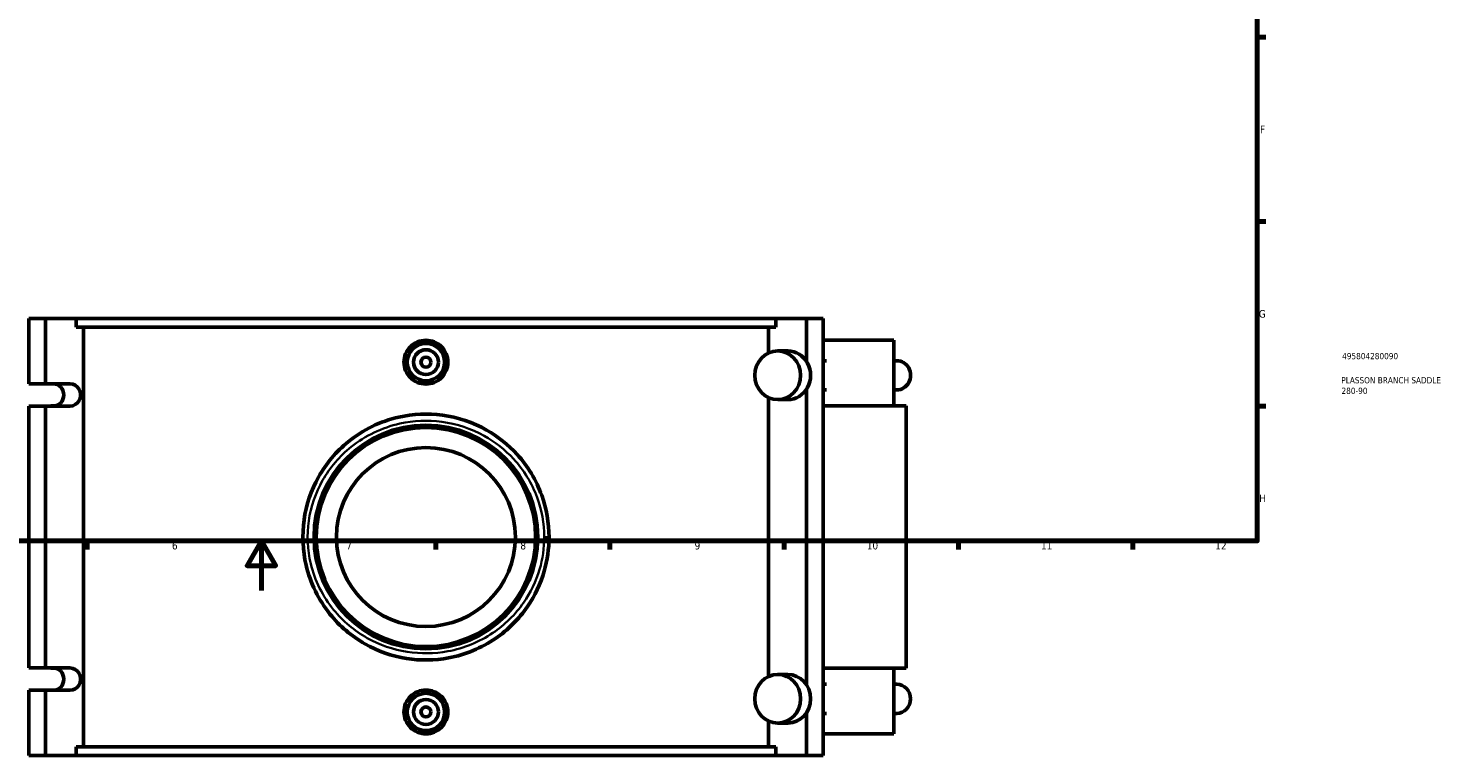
# Model space of a CAD drawing. Header units: millimetres. Extents: x -15 to 1184, y -66 to 1186.
# Tile 2 of 5: x 327 to 898, y -66 to 226. Entities that reach past the tile are written whole.
import ezdxf

# ---------------------------------------------------------------- set-up
doc = ezdxf.new("R2010")
doc.units = ezdxf.units.MM
for name, color, linetype, lineweight in [('Border (ANSI)', 7, 'Continuous', 70), ('Title (ISO)', 7, 'Continuous', 50), ('Visible (ANSI)', 7, 'Continuous', 50), ('Visible Narrow (ANSI)', 7, 'Continuous', 35)]:
    doc.layers.add(name, color=color, linetype=linetype, lineweight=lineweight)
doc.styles.add('Note Text (ANSI)', font='tahoma.ttf')
doc.styles.add('Note Text (ISO)', font='tahoma.ttf')

# ---------------------------------------------------------------- blocks, each defined once
blk = doc.blocks.new('Borders Default Border')
at = {"layer": 'Border (ANSI)'}
for p, q in [((821, 222.75), (824.45, 222.75)), ((821, 148.5), (824.45, 148.5)), ((821, 74.25), (824.45, 74.25)), ((350.42, 20), (350.42, 16.55)), ((490.58, 20), (490.58, 16.55)), ((560.67, 20), (560.67, 16.55)), ((630.75, 20), (630.75, 16.55)), ((700.83, 20), (700.83, 16.55)), ((770.92, 20), (770.92, 16.55))]:
    blk.add_line(p, q, dxfattribs=at)
at = {"layer": 'Border (ANSI)', "flags": 128}
for points in [[(20, 20), (20, 574), (821, 574), (821, 20), (20, 20)], [(420.5, 0), (420.5, 20), (414.73, 10), (426.27, 10), (420.5, 20)]]:
    blk.add_lwpolyline(points, dxfattribs=at)
at = {"layer": 'Border (ANSI)', "attachment_point": 7, "style": 'Note Text (ANSI)'}
for s, insert, char_height in [('F', (822.14, 184.1), 3.05), ('G', (821.66, 109.79), 3.05), ('H', (821.81, 35.6), 3.05), ('6', (384.49, 16.49), 3.05), ('7', (454.6, 16.55), 3.05), ('8', (524.63, 16.48), 3.05), ('9', (594.7, 16.49), 3.05), ('10', (663.96, 16.49), 3.048), ('11', (734.04, 16.55), 3.048), ('12', (804.13, 16.55), 3.048)]:
    blk.add_mtext(s, dxfattribs=dict(at, insert=insert, char_height=char_height))
blk = doc.blocks.new('Title Blocks ISO')
at = {"layer": 'Title (ISO)', "color": 232, "true_color": 0xca0064, "style": 'Note Text (ISO)'}
for tag, p in [('PART_NUMBER_001', (34.16, 73.13)), ('DESCRIPTION_001', (33.84, 63.4)), ('DESCRIPTION_002', (33.91, 59.17))]:
    blk.add_attdef(tag, p, '', height=2.5, dxfattribs=at)

msp = doc.modelspace()

# ---------------------------------------------------------------- linework, layer by layer
at = {"layer": 'Visible (ANSI)'}
for p, q in [((326.9023, 109.5288), (333.6059, 109.5288)), ((326.9023, 109.5288), (326.9023, 83.2288)), ((333.6059, 109.5288), (333.6059, 83.2288)), ((333.6059, 109.5288), (345.9343, 109.5288)), ((345.9343, 109.5288), (345.9343, 106.0088)), ((345.9343, 109.5288), (627.3657, 109.5288)), ((627.3657, 106.0088), (627.3657, 109.5288)), ((639.6942, 109.5288), (627.3657, 109.5288)), ((639.6942, 109.5288), (639.6942, 92.3092)), ((646.3978, 109.5288), (639.6942, 109.5288)), ((646.3978, 109.5288), (646.3978, -66.4712)), ((627.3657, 106.0088), (345.9343, 106.0088)), ((348.8704, 106.0088), (348.8704, -62.9512)), ((624.4296, 95.6113), (624.4296, 106.0088)), ((674.81, 100.7288), (646.3978, 100.7288)), ((674.81, 100.7288), (674.81, 74.3288)), ((628.1545, 96.4488), (632.1766, 96.4488)), ((646.3978, 92.5288), (647.7549, 92.5288)), ((674.81, 92.5288), (676.0373, 92.5288)), ((326.9023, 83.2288), (333.6059, 83.2288)), ((333.6059, 83.2288), (343.4726, 83.2288)), ((639.6942, 80.9884), (639.6942, -37.9308)), ((646.3978, 80.7688), (647.7549, 80.7688)), ((674.81, 80.7688), (676.0373, 80.7688)), ((326.9023, 74.2288), (326.9023, -31.1712)), ((333.6059, 74.2288), (326.9023, 74.2288)), ((333.6059, 74.2288), (333.6059, -31.1712)), ((343.4726, 74.2288), (333.6059, 74.2288)), ((337.6555, 74.3288), (335.7409, 74.3288)), ((335.7409, 74.3288), (335.7409, 74.2288)), ((624.4296, -34.6287), (624.4296, 77.6862)), ((628.1545, 76.8488), (632.1766, 76.8488)), ((679.85, 74.3288), (646.3978, 74.3288)), ((679.85, 74.3288), (679.85, -31.2712)), ((326.9023, -31.1712), (333.6059, -31.1712)), ((333.6059, -31.1712), (343.4726, -31.1712)), ((335.7409, -31.1712), (335.7409, -31.2712)), ((335.7409, -31.2712), (337.6555, -31.2712)), ((632.1766, -33.7912), (628.1545, -33.7912)), ((646.3978, -31.2712), (679.85, -31.2712)), ((674.81, -31.2712), (674.81, -57.6712)), ((647.7549, -37.7112), (646.3978, -37.7112)), ((676.0373, -37.7112), (674.81, -37.7112)), ((326.9023, -40.1712), (326.9023, -66.4712)), ((333.6059, -40.1712), (326.9023, -40.1712)), ((333.6059, -40.1712), (333.6059, -66.4712)), ((343.4726, -40.1712), (333.6059, -40.1712)), ((639.6942, -49.2516), (639.6942, -66.4712)), ((647.7549, -49.4712), (646.3978, -49.4712)), ((676.0373, -49.4712), (674.81, -49.4712)), ((624.4296, -62.9512), (624.4296, -52.5538)), ((632.1766, -53.3912), (628.1545, -53.3912)), ((646.3978, -57.6712), (674.81, -57.6712)), ((326.9023, -66.4712), (333.6059, -66.4712)), ((333.6059, -66.4712), (345.9343, -66.4712)), ((627.3657, -62.9512), (345.9343, -62.9512)), ((345.9343, -62.9512), (345.9343, -66.4712)), ((345.9343, -66.4712), (627.3657, -66.4712)), ((627.3657, -66.4712), (627.3657, -62.9512)), ((639.6942, -66.4712), (627.3657, -66.4712)), ((646.3978, -66.4712), (639.6942, -66.4712))]:
    msp.add_line(p, q, dxfattribs=at)
for centre, radius in [((486.65, 91.9288), 7.5), ((486.65, 91.9288), 5), ((486.65, 91.9288), 2), ((486.65, 21.5288), 45), ((486.65, 21.5288), 44.1), ((486.65, 21.5288), 36), ((486.65, -48.8712), 7.5), ((486.65, -48.8712), 5), ((486.65, -48.8712), 2)]:
    msp.add_circle(centre, radius, dxfattribs=at)
for centre in [(628.1545, 86.6488), (628.1545, -43.5912)]:
    msp.add_ellipse(centre, major_axis=(0, -9.8), ratio=0.93969262, dxfattribs=at)
for centre, major_axis, start_param, end_param in [((632.1766, 86.6488), (0, 9.8), 3.14159265, 6.28318531), ((676.0373, 86.6488), (0, 5.88), 3.14159265, 6.28318531), ((336.769, 78.7288), (0, -4.5), 0, 3.14159265), ((343.4726, 78.7288), (0, 4.5), 3.14159265, 6.28318531), ((336.769, -35.6712), (0, -4.5), 0, 3.14159265), ((343.4726, -35.6712), (0, 4.5), 3.14159265, 6.28318531), ((632.1766, -43.5912), (0, -9.8), 0, 3.14159265), ((676.0373, -43.5912), (0, -5.88), 0, 3.14159265)]:
    msp.add_ellipse(centre, major_axis=major_axis, ratio=0.93969262, start_param=start_param, end_param=end_param, dxfattribs=at)
for points, knots in [([(495.4844, 91.9288), (495.4844, 90.8203), (495.2619, 89.6385), (494.3583, 87.4657), (493.6772, 86.4747), (492.1075, 84.9114), (491.1145, 84.2345), (488.9397, 83.337), (487.7578, 83.1165), (485.5422, 83.1165), (484.3604, 83.337), (482.1855, 84.2345), (481.1925, 84.9114), (479.6229, 86.4747), (478.9417, 87.4657), (478.0381, 89.6385), (477.8156, 90.8203), (477.8156, 93.0372), (478.0381, 94.2191), (478.9417, 96.3919), (479.6229, 97.3829), (481.1925, 98.9462), (482.1855, 99.6231), (484.3604, 100.5206), (485.5422, 100.7411), (487.7578, 100.7411), (488.9397, 100.5206), (491.1145, 99.6231), (492.1075, 98.9462), (493.6772, 97.3829), (494.3583, 96.3919), (495.2619, 94.2191), (495.4844, 93.0372), (495.4844, 91.9288)], [0, 0, 0, 0, 0.33253629, 0.33253629, 0.66507258, 0.66507258, 0.99741907, 0.99741907, 1.32976557, 1.32976557, 1.66211207, 1.66211207, 1.99445856, 1.99445856, 2.32699485, 2.32699485, 2.65953114, 2.65953114, 2.99206743, 2.99206743, 3.32460372, 3.32460372, 3.65695021, 3.65695021, 3.98929671, 3.98929671, 4.32164321, 4.32164321, 4.6539897, 4.6539897, 4.98652599, 4.98652599, 5.31906228, 5.31906228, 5.31906228, 5.31906228]), ([(536.15, 21.5288), (536.15, 27.2524), (535.145, 32.9715), (531.0177, 44.4097), (527.6337, 50.0215), (519.7807, 58.682), (515.6163, 62.015), (505.5787, 67.6913), (499.5271, 69.737), (487.4656, 71.37), (481.4881, 71.1078), (468.2998, 68.1336), (461.2831, 64.7059), (450.571, 55.9869), (446.4974, 51.1431), (440.4762, 40.3786), (438.4833, 34.485), (436.7798, 22.3476), (437.0688, 16.1151), (440.1642, 2.9899), (443.4723, -3.7574), (451.9328, -14.2964), (456.7267, -18.3903), (467.262, -24.3978), (472.9451, -26.4068), (484.4301, -28.2468), (490.2083, -28.1688), (502.5465, -25.8506), (509.0016, -23.1607), (519.6616, -15.8575), (524.0369, -11.4817), (530.4526, -2.1175), (532.7336, 2.7012), (535.4892, 12.2303), (536.15, 16.8787), (536.15, 21.5288)], [-45.06649361, -45.06649361, -45.06649361, -45.06649361, -43.41712537, -43.41712537, -41.54549296, -41.54549296, -40.01021758, -40.01021758, -38.19542778, -38.19542778, -36.50002256, -36.50002256, -34.29169257, -34.29169257, -32.47726685, -32.47726685, -30.70750181, -30.70750181, -28.94217082, -28.94217082, -26.81227576, -26.81227576, -25.00515606, -25.00515606, -23.28885542, -23.28885542, -21.6497652, -21.6497652, -19.66595968, -19.66595968, -17.8902476, -17.8902476, -16.36218552, -16.36218552, -15.02216454, -15.02216454, -15.02216454, -15.02216454]), ([(495.4844, -48.8712), (495.4844, -49.9797), (495.2619, -51.1615), (494.3583, -53.3343), (493.6772, -54.3253), (492.1075, -55.8886), (491.1145, -56.5655), (488.9397, -57.463), (487.7578, -57.6835), (485.5422, -57.6835), (484.3604, -57.463), (482.1855, -56.5655), (481.1925, -55.8886), (479.6229, -54.3253), (478.9417, -53.3343), (478.0381, -51.1615), (477.8156, -49.9797), (477.8156, -48.8712), (477.8156, -47.7628), (478.0381, -46.5809), (478.9417, -44.4081), (479.6229, -43.4171), (481.1925, -41.8538), (482.1855, -41.1769), (484.3604, -40.2794), (485.5422, -40.0589), (487.7578, -40.0589), (488.9397, -40.2794), (491.1145, -41.1769), (492.1075, -41.8538), (493.6772, -43.4171), (494.3583, -44.4081), (495.2619, -46.5809), (495.4844, -47.7628), (495.4844, -48.8712)], [2.65953114, 2.65953114, 2.65953114, 2.65953114, 2.99206743, 2.99206743, 3.32460372, 3.32460372, 3.65695021, 3.65695021, 3.98929671, 3.98929671, 4.32164321, 4.32164321, 4.6539897, 4.6539897, 4.98652599, 4.98652599, 5.31906228, 5.31906228, 5.31906228, 5.65159857, 5.65159857, 5.98413486, 5.98413486, 6.31648135, 6.31648135, 6.64882785, 6.64882785, 6.98117435, 6.98117435, 7.31352084, 7.31352084, 7.64605713, 7.64605713, 7.97859342, 7.97859342, 7.97859342, 7.97859342])]:
    msp.add_open_spline(points, degree=3, knots=knots, dxfattribs=at)
at = {"layer": 'Visible Narrow (ANSI)'}
msp.add_line((534.4095, 21.5288), (536.1446, 21.5288), dxfattribs=at)
msp.add_open_spline([(534.2472, 21.5288), (534.2472, 17.1323), (533.6118, 12.7375), (530.9622, 3.7281), (528.7689, -0.8277), (522.5997, -9.6812), (518.3926, -13.8183), (508.1424, -20.7231), (501.9354, -23.2663), (490.0715, -25.458), (484.5154, -25.5317), (473.4719, -23.7922), (468.0073, -21.8927), (457.8769, -16.2129), (453.2673, -12.3423), (445.132, -2.3781), (441.9511, 4.0011), (438.9747, 16.4104), (438.6968, 22.303), (440.3348, 33.7783), (442.2511, 39.3504), (448.0409, 49.5277), (451.9579, 54.1074), (462.2582, 62.3507), (469.0052, 65.5915), (481.6865, 68.4035), (487.4342, 68.6514), (499.0321, 67.1074), (504.8511, 65.1733), (514.5028, 59.8066), (518.5072, 56.6555), (526.0583, 48.4674), (529.3122, 43.1616), (533.2808, 32.3474), (534.2472, 26.9402), (534.2472, 21.5288)], degree=3, knots=[15.02216454, 15.02216454, 15.02216454, 15.02216454, 16.36218552, 16.36218552, 17.8902476, 17.8902476, 19.66595968, 19.66595968, 21.6497652, 21.6497652, 23.28885542, 23.28885542, 25.00515606, 25.00515606, 26.81227576, 26.81227576, 28.94217082, 28.94217082, 30.70750181, 30.70750181, 32.47726685, 32.47726685, 34.29169257, 34.29169257, 36.50002256, 36.50002256, 38.19542778, 38.19542778, 40.01021758, 40.01021758, 41.54549296, 41.54549296, 43.41712537, 43.41712537, 45.06649361, 45.06649361, 45.06649361, 45.06649361], dxfattribs=at)

# ---------------------------------------------------------------- block references
msp.add_blockref('Borders Default Border', (0, 0))
msp.add_blockref('Title Blocks ISO', (821, 20)).add_auto_attribs({'PART_NUMBER_001': '495804280090', 'DESCRIPTION_001': 'PLASSON BRANCH SADDLE', 'DESCRIPTION_002': '280-90'})

doc.saveas('drawing.dxf')
